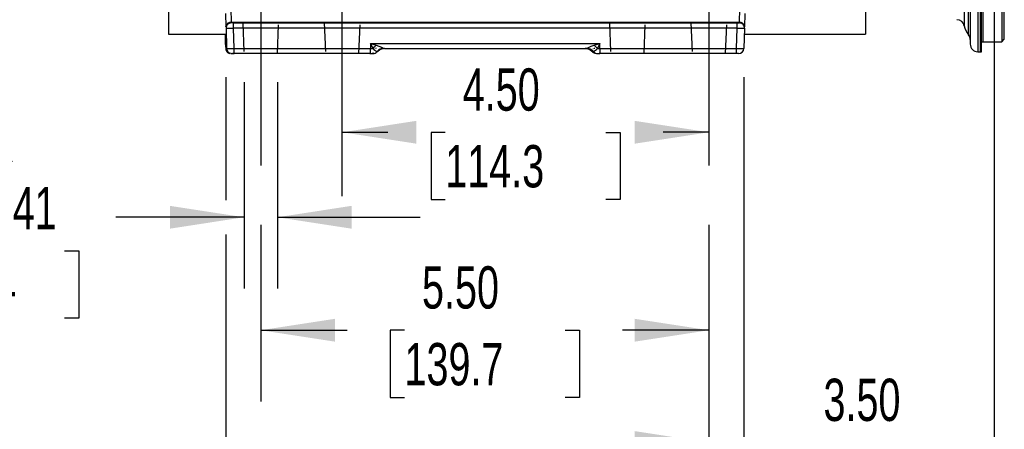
# Model space of a CAD drawing. Header units: inches. Extents: x 0 to 77, y 0 to 59.5.
# Tile 3 of 22: x 13.6 to 25.6, y 11.8 to 16.9. Entities that reach past the tile are written whole.
import ezdxf

# ---------------------------------------------------------------- set-up
doc = ezdxf.new("R2010")
doc.units = ezdxf.units.IN
doc.header["$LTSCALE"] = 7
doc.header["$MEASUREMENT"] = 0
doc.linetypes.add('CENTERX2', pattern=[0.8, 0.5, -0.1, 0.1, -0.1])
doc.linetypes.add('HIDDEN', pattern=[0.075, 0.05, -0.025])
doc.layers.add('CENTER', color=40, linetype='CENTERX2')
doc.layers.add('HIDDEN', color=102, linetype='HIDDEN')
doc.layers.add('DIMENSIONS', color=140, linetype='Continuous', lineweight=25)
doc.styles.add('SLDTEXTSTYLE0', font='TXT', dxfattribs={"width": 0.7})
doc.dimstyles.new('SLDDIMSTYLE1', dxfattribs={"dimtxt": 0.518519, "dimasz": 0.91, "dimexe": 0, "dimexo": 0.0625, "dimgap": 0.12963, "dimtad": 0, "dimtih": 1, "dimtoh": 1, "dimrnd": 1e-09, "dimdsep": 46, "dimtxsty": 'SLDTEXTSTYLE0', "dimsah": 1, "dimcen": 0.09, "dimadec": 0, "dimazin": 2, "dimtfac": 1, "dimtmove": 0, "dimatfit": 0, "dimfxl": 0, "dimfrac": 2, "dimtolj": 1, "dimtzin": 12, "dimarcsym": 0})
doc.dimstyles.new('SLDDIMSTYLE11', dxfattribs={"dimtxt": 0.518519, "dimasz": 0.91, "dimexe": 0, "dimexo": 0.0625, "dimgap": 0.12963, "dimtad": 0, "dimtih": 1, "dimtoh": 1, "dimrnd": 1e-09, "dimzin": 4, "dimdsep": 46, "dimtxsty": 'SLDTEXTSTYLE0', "dimsah": 1, "dimcen": 0.09, "dimadec": 0, "dimazin": 1, "dimtfac": 1, "dimtmove": 0, "dimatfit": 0, "dimfxl": 0, "dimfrac": 2, "dimtolj": 1, "dimtzin": 12, "dimarcsym": 0})
doc.dimstyles.new('SLDDIMSTYLE2', dxfattribs={"dimtxt": 0.518519, "dimasz": 0.91, "dimexe": 0, "dimexo": 0.0625, "dimgap": 0.12963, "dimtad": 0, "dimtih": 1, "dimtoh": 1, "dimrnd": 1e-09, "dimzin": 12, "dimdsep": 46, "dimtxsty": 'SLDTEXTSTYLE0', "dimsah": 1, "dimcen": 0.09, "dimadec": 0, "dimazin": 3, "dimtfac": 1, "dimtofl": 0, "dimtmove": 0, "dimatfit": 3, "dimfxl": 0, "dimfrac": 2, "dimtolj": 1, "dimtzin": 12, "dimarcsym": 0})
doc.dimstyles.new('SLDDIMSTYLE6', dxfattribs={"dimtxt": 0.518519, "dimasz": 0.91, "dimexe": 0, "dimexo": 0.0625, "dimgap": 0.12963, "dimtad": 0, "dimtih": 1, "dimtoh": 1, "dimrnd": 1e-09, "dimzin": 4, "dimdsep": 46, "dimtxsty": 'SLDTEXTSTYLE0', "dimsah": 1, "dimcen": 0.09, "dimadec": 0, "dimazin": 1, "dimtfac": 1, "dimtofl": 0, "dimtmove": 0, "dimatfit": 3, "dimfxl": 0, "dimfrac": 2, "dimtolj": 1, "dimtzin": 12, "dimarcsym": 0})

# ---------------------------------------------------------------- blocks, each defined once
blk = doc.blocks.new('_D_18')
at = {"layer": 'DIMENSIONS'}
for p, q in [((16.312, 16.101), (16.312, 13.568)), ((16.722, 16.101), (16.722, 13.568)), ((16.312, 14.443), (14.737, 14.443)), ((16.722, 14.443), (18.472, 14.443)), ((12.569, 14.03), (12.394, 14.03)), ((12.394, 14.03), (12.394, 13.206)), ((14.11, 14.03), (14.284, 14.03)), ((14.284, 14.03), (14.284, 13.206)), ((12.394, 13.206), (12.569, 13.206)), ((14.284, 13.206), (14.11, 13.206))]:
    blk.add_line(p, q, dxfattribs=at)
for points in [[(16.312, 14.443), (15.402, 14.583), (15.402, 14.303)], [(16.722, 14.443), (17.632, 14.303), (17.632, 14.583)]]:
    blk.add_solid(points, dxfattribs=at)
at = {"layer": 'DIMENSIONS', "char_height": 0.5185, "attachment_point": 1, "style": 'SLDTEXTSTYLE0'}
for s, insert in [('4X', (12.891, 15.639)), ('%%c', (12.058, 14.815)), ('0.41', (13.068, 14.815)), ('10.4', (12.569, 13.874))]:
    blk.add_mtext(s, dxfattribs=dict(at, insert=insert))
blk = doc.blocks.new('_D_19')
at = {"layer": 'DIMENSIONS'}
for p, q in [((25.517, 19.369), (25.517, 10.806)), ((22.017, 14.351), (22.017, 10.806)), ((22.017, 11.681), (20.267, 11.681)), ((23.423, 11.68), (23.249, 11.68)), ((23.249, 11.68), (23.249, 10.855)), ((24.964, 11.68), (25.138, 11.68)), ((25.138, 11.68), (25.138, 10.855)), ((25.517, 11.681), (27.267, 11.681)), ((23.249, 10.855), (23.423, 10.855)), ((25.138, 10.855), (24.964, 10.855))]:
    blk.add_line(p, q, dxfattribs=at)
for points in [[(22.017, 11.681), (21.107, 11.821), (21.107, 11.541)], [(25.517, 11.681), (26.427, 11.541), (26.427, 11.821)]]:
    blk.add_solid(points, dxfattribs=at)
at = {"layer": 'DIMENSIONS', "char_height": 0.5185, "attachment_point": 1, "style": 'SLDTEXTSTYLE0'}
for s, insert in [('3.50', (23.423, 12.464)), ('88.9', (23.423, 11.524))]:
    blk.add_mtext(s, dxfattribs=dict(at, insert=insert))
blk = doc.blocks.new('_D_22')
at = {"layer": 'DIMENSIONS'}
for p, q in [((25.961, 25.096), (31.909, 25.096)), ((31.034, 25.096), (31.034, 21.786)), ((30.048, 20.846), (29.873, 20.846)), ((29.873, 20.846), (29.873, 20.021)), ((32.02, 20.846), (32.194, 20.846)), ((32.194, 20.846), (32.194, 20.021)), ((29.873, 20.021), (30.048, 20.021)), ((32.194, 20.021), (32.02, 20.021)), ((31.034, 16.596), (31.034, 19.905)), ((25.961, 16.596), (31.909, 16.596))]:
    blk.add_line(p, q, dxfattribs=at)
for points in [[(31.034, 25.096), (30.894, 24.186), (31.174, 24.186)], [(31.034, 16.596), (31.174, 17.506), (30.894, 17.506)]]:
    blk.add_solid(points, dxfattribs=at)
at = {"layer": 'DIMENSIONS', "char_height": 0.5185, "attachment_point": 1, "style": 'SLDTEXTSTYLE0'}
for s, insert in [('%%c', (29.753, 21.63)), ('8.50', (30.763, 21.63)), ('215.9', (30.048, 20.69))]:
    blk.add_mtext(s, dxfattribs=dict(at, insert=insert))
blk = doc.blocks.new('_D_27')
at = {"layer": 'DIMENSIONS'}
for p, q in [((28.278, 19.964), (28.278, 16.806)), ((9.452, 18.455), (9.452, 7.322)), ((28.278, 16.386), (28.278, 7.322)), ((9.452, 8.197), (17.176, 8.197)), ((17.879, 8.196), (17.705, 8.196)), ((17.705, 8.196), (17.705, 7.371)), ((19.851, 8.196), (20.025, 8.196)), ((20.025, 8.196), (20.025, 7.371)), ((28.278, 8.197), (20.554, 8.197)), ((17.705, 7.371), (17.879, 7.371)), ((20.025, 7.371), (19.851, 7.371))]:
    blk.add_line(p, q, dxfattribs=at)
for points in [[(9.452, 8.197), (10.362, 8.057), (10.362, 8.337)], [(28.278, 8.197), (27.368, 8.337), (27.368, 8.057)]]:
    blk.add_solid(points, dxfattribs=at)
at = {"layer": 'DIMENSIONS', "char_height": 0.5185, "attachment_point": 1, "style": 'SLDTEXTSTYLE0'}
for s, insert in [('18.83', (17.879, 8.98)), ('478.2', (17.879, 8.04))]:
    blk.add_mtext(s, dxfattribs=dict(at, insert=insert))
blk = doc.blocks.new('_D_29')
at = {"layer": 'DIMENSIONS'}
for p, q in [((17.517, 15.485), (18.078, 15.485)), ((18.781, 15.484), (18.607, 15.484)), ((18.607, 15.484), (18.607, 14.659)), ((20.753, 15.484), (20.927, 15.484)), ((20.927, 15.484), (20.927, 14.659)), ((22.017, 15.485), (21.456, 15.485)), ((18.607, 14.659), (18.781, 14.659)), ((20.927, 14.659), (20.753, 14.659))]:
    blk.add_line(p, q, dxfattribs=at)
for points in [[(17.517, 15.485), (18.427, 15.345), (18.427, 15.625)], [(22.017, 15.485), (21.107, 15.625), (21.107, 15.345)]]:
    blk.add_solid(points, dxfattribs=at)
at = {"layer": 'DIMENSIONS', "char_height": 0.5185, "attachment_point": 1, "style": 'SLDTEXTSTYLE0'}
for s, insert in [('4.50', (18.996, 16.268)), ('114.3', (18.781, 15.328))]:
    blk.add_mtext(s, dxfattribs=dict(at, insert=insert))
blk = doc.blocks.new('_D_30')
at = {"layer": 'DIMENSIONS'}
for p, q in [((16.517, 14.351), (16.517, 12.183)), ((22.017, 14.351), (22.017, 12.183)), ((16.517, 13.058), (17.578, 13.058)), ((18.281, 13.057), (18.107, 13.057)), ((18.107, 13.057), (18.107, 12.233)), ((20.253, 13.057), (20.427, 13.057)), ((20.427, 13.057), (20.427, 12.233)), ((22.017, 13.058), (20.956, 13.058)), ((18.107, 12.233), (18.281, 12.233)), ((20.427, 12.233), (20.253, 12.233))]:
    blk.add_line(p, q, dxfattribs=at)
for points in [[(16.517, 13.058), (17.427, 12.918), (17.427, 13.198)], [(22.017, 13.058), (21.107, 13.198), (21.107, 12.918)]]:
    blk.add_solid(points, dxfattribs=at)
at = {"layer": 'DIMENSIONS', "char_height": 0.5185, "attachment_point": 1, "style": 'SLDTEXTSTYLE0'}
for s, insert in [('5.50', (18.496, 13.842)), ('139.7', (18.281, 12.901))]:
    blk.add_mtext(s, dxfattribs=dict(at, insert=insert))
blk = doc.blocks.new('_D_31')
at = {"layer": 'DIMENSIONS'}
for p, q in [((16.087, 16.162), (16.087, 14.653)), ((22.447, 16.162), (22.447, 9.497)), ((16.087, 14.233), (16.087, 9.497)), ((16.087, 10.372), (17.578, 10.372)), ((18.281, 10.371), (18.106, 10.371)), ((18.106, 10.371), (18.106, 9.546)), ((20.253, 10.371), (20.427, 10.371)), ((20.427, 10.371), (20.427, 9.546)), ((22.447, 10.372), (20.956, 10.372)), ((18.106, 9.546), (18.281, 9.546)), ((20.427, 9.546), (20.253, 9.546))]:
    blk.add_line(p, q, dxfattribs=at)
for points in [[(16.087, 10.372), (16.997, 10.232), (16.997, 10.512)], [(22.447, 10.372), (21.537, 10.512), (21.537, 10.232)]]:
    blk.add_solid(points, dxfattribs=at)
at = {"layer": 'DIMENSIONS', "char_height": 0.5185, "attachment_point": 1, "style": 'SLDTEXTSTYLE0'}
for s, insert in [('6.36', (18.496, 11.155)), ('161.5', (18.281, 10.215))]:
    blk.add_mtext(s, dxfattribs=dict(at, insert=insert))

msp = doc.modelspace()

# ---------------------------------------------------------------- linework, layer by layer
for p, q in [((25.315506, 25.219819), (25.315506, 16.471571)), ((25.15087, 17.675694), (25.15087, 16.789491)), ((25.202653, 16.680238), (25.202653, 17.652037)), ((25.223967, 17.597885), (25.223967, 16.565561)), ((25.377967, 17.59186), (25.377967, 16.595695)), ((25.610967, 17.575825), (25.610967, 16.595695)), ((25.641967, 16.626695), (25.641967, 17.60867)), ((25.348967, 16.470695), (25.348967, 17.459167)), ((25.361967, 16.471035), (25.361967, 17.459189)), ((15.384967, 17.005695), (15.384967, 16.688248)), ((16.086373, 16.941046), (16.090644, 16.777927)), ((16.149351, 16.997255), (16.153623, 16.834135)), ((22.390737, 16.834135), (22.395009, 16.997255)), ((22.457987, 16.941046), (22.453716, 16.777927)), ((23.937967, 17.005695), (23.937967, 16.688248)), ((16.142586, 16.82464), (16.129552, 16.8197)), ((16.153623, 16.834135), (22.390737, 16.834135)), ((16.156381, 16.825695), (16.154065, 16.825695)), ((16.184804, 16.825695), (16.163271, 16.825695)), ((16.184804, 16.823458), (16.184804, 16.825695)), ((16.184804, 16.825695), (22.359556, 16.825695)), ((16.184804, 16.761046), (16.184804, 16.823458)), ((22.359556, 16.825695), (22.390295, 16.825695)), ((22.359556, 16.825695), (22.359556, 16.761046)), ((15.384967, 16.688248), (16.092993, 16.688248)), ((16.08553, 16.575046), (16.082566, 16.688248)), ((16.090644, 16.777927), (16.092737, 16.788101)), ((16.091086, 16.761046), (16.097607, 16.512046)), ((16.091401, 16.787669), (16.091859, 16.777121)), ((22.359556, 16.761046), (16.184804, 16.761046)), ((16.191325, 16.512046), (16.184804, 16.761046)), ((22.359556, 16.761046), (22.353035, 16.512046)), ((22.453274, 16.761046), (22.446753, 16.512046)), ((22.451367, 16.688248), (23.937967, 16.688248)), ((22.451747, 16.787498), (22.453716, 16.777927)), ((16.091855, 16.512125), (16.08553, 16.575046)), ((16.08553, 16.575046), (16.08718, 16.512046)), ((17.894956, 16.512125), (17.86568, 16.575046)), ((17.86568, 16.575046), (17.933886, 16.554016)), ((17.86568, 16.575046), (20.67868, 16.575046)), ((17.86568, 16.575046), (17.86568, 16.512046)), ((20.610474, 16.554016), (20.67868, 16.575046)), ((20.67868, 16.575046), (20.649402, 16.512123)), ((20.67868, 16.512046), (20.67868, 16.575046)), ((25.377967, 16.595695), (25.610967, 16.595695)), ((25.610967, 16.595695), (25.641967, 16.626695)), ((16.08718, 16.512046), (16.089987, 16.512094)), ((16.089987, 16.512094), (16.091855, 16.512125)), ((16.100549, 16.498843), (16.091855, 16.512125)), ((16.126679, 16.45619), (16.139053, 16.451682)), ((16.1525, 16.450695), (16.150158, 16.450695)), ((16.191325, 16.450695), (16.169586, 16.450695)), ((16.191325, 16.512046), (17.86568, 16.512046)), ((16.191325, 16.450695), (16.191325, 16.512046)), ((17.86568, 16.450695), (16.191325, 16.450695)), ((17.855253, 16.450695), (17.886253, 16.450695)), ((17.865283, 16.451682), (17.895427, 16.451682)), ((17.86568, 16.512046), (17.894956, 16.512125)), ((17.86568, 16.452807), (17.86568, 16.512046)), ((17.86568, 16.450695), (17.86568, 16.452807)), ((17.887602, 16.450695), (17.89668, 16.450695)), ((17.927671, 16.514692), (17.934199, 16.514659)), ((17.938712, 16.513695), (17.928871, 16.515678)), ((17.943735, 16.471807), (17.942306, 16.471807)), ((17.995704, 16.511706), (18.004425, 16.513215)), ((17.998049, 16.507637), (18.023837, 16.512989)), ((18.03751, 16.513694), (18.01005, 16.511054)), ((18.01957, 16.512822), (18.03171, 16.514646)), ((18.022879, 16.512964), (18.021481, 16.51305)), ((18.028631, 16.514824), (18.033965, 16.513695)), ((18.033965, 16.513695), (20.510395, 16.513695)), ((20.523884, 16.511054), (20.496423, 16.513694)), ((20.534311, 16.511054), (20.50685, 16.513694)), ((20.510096, 16.512989), (20.535884, 16.507637)), ((20.510395, 16.513695), (20.515752, 16.514872)), ((20.512452, 16.51305), (20.511054, 16.512964)), ((20.512649, 16.514646), (20.524875, 16.512811)), ((20.52055, 16.512986), (20.546316, 16.507635)), ((20.522878, 16.51305), (20.521481, 16.512964)), ((20.591852, 16.47192), (20.58064, 16.490892)), ((20.586784, 16.514695), (20.587518, 16.514931)), ((20.58841, 16.473771), (20.58913, 16.472989)), ((20.58913, 16.472989), (20.590196, 16.471807)), ((20.595133, 16.471985), (20.591852, 16.47192)), ((20.595133, 16.471985), (20.597729, 16.4729)), ((20.602054, 16.471807), (20.600625, 16.471807)), ((20.605648, 16.513695), (20.615489, 16.515678)), ((20.61044, 16.514661), (20.616689, 16.514692)), ((20.649402, 16.512123), (20.67868, 16.512046)), ((20.65004, 16.450695), (20.67868, 16.450695)), ((20.67868, 16.450695), (20.668253, 16.450695)), ((20.67868, 16.512046), (22.353035, 16.512046)), ((20.67868, 16.512046), (20.67868, 16.450695)), ((22.353035, 16.450695), (20.67868, 16.450695)), ((22.353035, 16.512046), (22.353035, 16.450695)), ((22.381451, 16.450695), (22.353035, 16.450695)), ((22.443259, 16.511795), (22.446753, 16.512046)), ((25.315506, 16.471571), (25.348967, 16.470695)), ((25.348967, 16.470695), (25.362048, 16.471038))]:
    msp.add_line(p, q)
at = {"color": 179, "linetype": 'Continuous', "lineweight": 18}
msp.add_line((22.359556, 16.761046), (16.184804, 16.761046), dxfattribs=at)
at = {"flags": 128}
for points in [[(16.094624, 16.791778), (16.091669, 16.776118), (16.09107, 16.761733)], [(22.453291, 16.761772), (22.453366, 16.773055), (22.452953, 16.78791)], [(16.096802, 16.542759), (16.090789, 16.551448), (16.08553, 16.575046)], [(16.08553, 16.575046), (16.092695, 16.574532), (16.097839, 16.574486)], [(16.091854, 16.512125), (16.094003, 16.533727), (16.089732, 16.554016)], [(17.894956, 16.512125), (17.91389, 16.533727), (17.933886, 16.554016)], [(17.933886, 16.554016), (17.96666, 16.541804), (17.998203, 16.526788), (18.021045, 16.516429), (18.028631, 16.514824)], [(20.515752, 16.514872), (20.523976, 16.516679), (20.541238, 16.524355), (20.573071, 16.539748), (20.610474, 16.554016)], [(20.649402, 16.512123), (20.630687, 16.533489), (20.610474, 16.554016)], [(16.088888, 16.512572), (16.090702, 16.49873), (16.09093, 16.498118)], [(16.150158, 16.450695), (16.126431, 16.455334), (16.126212, 16.455477)], [(16.149489, 16.45168), (16.15271, 16.45168), (16.161769, 16.45168)], [(16.161769, 16.45168), (16.161879, 16.45168), (16.175583, 16.451681), (16.191719, 16.451681)], [(17.904314, 16.453339), (17.898544, 16.451906), (17.886253, 16.450695)], [(17.895427, 16.451682), (17.904545, 16.451682), (17.907788, 16.451682)], [(17.943237, 16.471347), (17.973791, 16.496551), (18.011366, 16.511054)], [(20.522567, 16.511054), (20.560142, 16.496551), (20.590696, 16.471347)], [(20.532994, 16.511054), (20.570569, 16.496551), (20.601123, 16.471347)], [(20.584125, 16.514078), (20.584369, 16.514361), (20.584486, 16.514664), (20.584539, 16.514801), (20.584678, 16.514728), (20.58468, 16.514703), (20.58468, 16.514697), (20.58468, 16.514696), (20.58468, 16.514695), (20.58468, 16.514695), (20.58468, 16.514695)], [(20.586849, 16.486107), (20.589299, 16.48209), (20.597729, 16.4729)]]:
    msp.add_lwpolyline(points, dxfattribs=at)
for centre, radius, start, end in [((16.154065, 16.762695), 0.063, 90.0000461, 181.4999998), ((16.148264, 16.76706), 0.055867, 109.5692525, 187.4610194), ((16.148581, 16.777522), 0.056837, 84.9110248, 169.272704), ((16.128187, 15.672913), 1.153137, 87.1659445, 88.5733701), ((22.390295, 16.762695), 0.063, 358.5, 89.9999971), ((22.39571, 16.777416), 0.056937, 10.1999529, 95.0100549), ((25.058714, 16.770965), 0.094, 11.3665206, 88.5000156), ((16.137945, 18.072324), 1.312115, 267.9533882, 272.0466118), ((22.406415, 18.072324), 1.312116, 267.9533887, 272.0466114), ((25.395967, 16.838762), 0.25, 191.3665206, 219.3528512), ((25.129967, 16.620633), 0.094, 0.0001044, 39.3527912), ((25.317967, 16.565539), 0.094, 180.0000019, 268.4999764), ((25.377967, 16.579695), 0.016, 90, 180), ((16.144441, 16.508951), 0.055671, 176.1879159, 251.3936952), ((16.156867, 16.511648), 0.059261, 179.6155128, 263.0740459), ((16.144466, 17.820705), 1.309498, 267.9492954, 272.0507046), ((16.125691, 17.63596), 1.185577, 271.3183722, 272.6820502), ((18.407523, 17.066118), 0.754741, 227.2242618, 231.946719), ((17.89668, 16.513695), 0.063, 270.0000148, 318.3247017), ((18.034207, 16.391936), 0.121759, 90.1141384, 139.0065493), ((18.037104, 16.388695), 0.125, 90.0004251, 138.3264069), ((18.013353, 16.419138), 0.087225, 124.8564542, 137.2002172), ((20.507256, 16.388695), 0.125, 41.6735931, 89.9995743), ((20.510153, 16.391936), 0.121759, 40.9934491, 89.885862), ((20.504084, 16.398477), 0.114198, 39.9510117, 85.841606), ((20.496285, 16.394376), 0.121886, 43.5809301, 71.6168013), ((20.622019, 16.507444), 0.047574, 196.5942043, 225.0550268), ((20.62418, 16.507355), 0.049087, 196.5615636, 224.4356012), ((20.637253, 16.513695), 0.063, 203.3553643, 269.9999852), ((20.526093, 16.414555), 0.093956, 42.8816942, 51.8001229), ((20.142508, 17.059459), 0.746002, 308.0255289, 312.8031171), ((20.649493, 16.512747), 0.062054, 221.0427377, 270.4697723), ((22.402305, 18.006132), 1.494898, 268.1112615, 271.5698305), ((22.381686, 16.514072), 0.063377, 269.8070855, 358.6442624)]:
    msp.add_arc(centre, radius, start, end)
at = {"layer": 'CENTER'}
for p, q in [((16.516967, 18.575695), (16.516967, 14.700695)), ((17.516967, 14.700695), (17.516967, 18.575695)), ((22.016967, 18.575695), (22.016967, 14.700695))]:
    msp.add_line(p, q, dxfattribs=at)
at = {"layer": 'HIDDEN'}
for p, q in [((16.296967, 16.825695), (16.311967, 16.450695)), ((16.721967, 16.450695), (16.736967, 16.825695)), ((17.296967, 16.825695), (17.311967, 16.450695)), ((17.721967, 16.450695), (17.736967, 16.825695)), ((20.796967, 16.825695), (20.811967, 16.450695)), ((21.221967, 16.450695), (21.236967, 16.825695)), ((21.796967, 16.825695), (21.811967, 16.450695)), ((22.221967, 16.450695), (22.236967, 16.825695))]:
    msp.add_line(p, q, dxfattribs=at)

# ---------------------------------------------------------------- dimensions: what is measured, and where the dimension line sits
at = {"layer": 'DIMENSIONS'}
dim = msp.add_linear_dim(base=(31.033952, 25.095695), p1=(25.610967, 16.595695), p2=(25.610967, 25.095695), angle=90, text='%%c <>', dimstyle='SLDDIMSTYLE6', dxfattribs=at)
dim.commit()
dim.dimension.update_dxf_attribs({"geometry": '_D_22', "text_midpoint": (31.033952, 20.845695), "dimtype": 160})
for base, p1, p2, dimstyle, picture, middle in [((28.278047, 8.19682), (9.451967, 18.80482), (28.278047, 20.314195), 'SLDDIMSTYLE2', '_D_27', (18.865007, 8.19682)), ((25.516967, 11.681031), (22.016967, 14.700695), (25.516967, 19.719092), 'SLDDIMSTYLE11', '_D_19', (24.193714, 11.681031)), ((17.516967, 15.484842), (22.016967, 14.700695), (17.516967, 14.700695), 'SLDDIMSTYLE6', '_D_29', (19.766967, 15.484842)), ((16.516967, 13.058432), (22.016967, 14.700695), (16.516967, 14.700695), 'SLDDIMSTYLE6', '_D_30', (19.266967, 13.058432))]:
    dim = msp.add_linear_dim(base=base, p1=p1, p2=p2, dimstyle=dimstyle, dxfattribs=at)
    dim.commit()
    dim.dimension.update_dxf_attribs({"geometry": picture, "text_midpoint": middle, "dimtype": 160})
dim = msp.add_linear_dim(base=(16.311967, 14.44261), p1=(16.721967, 16.450695), p2=(16.311967, 16.450695), text='4X\\P%%c <>', dimstyle='SLDDIMSTYLE1', dxfattribs=at)
dim.commit()
dim.dimension.update_dxf_attribs({"geometry": '_D_18', "text_midpoint": (13.33918, 14.44261), "dimtype": 160})
dim = msp.add_linear_dim(base=(22.446701, 10.371866), p1=(16.087181, 16.512046), p2=(22.446732, 16.512014), angle=359.9997153, dimstyle='SLDDIMSTYLE2', dxfattribs=at)
dim.commit()
dim.dimension.update_dxf_attribs({"geometry": '_D_31', "text_midpoint": (19.266926, 10.371881), "dimtype": 160})

doc.saveas('drawing.dxf')
